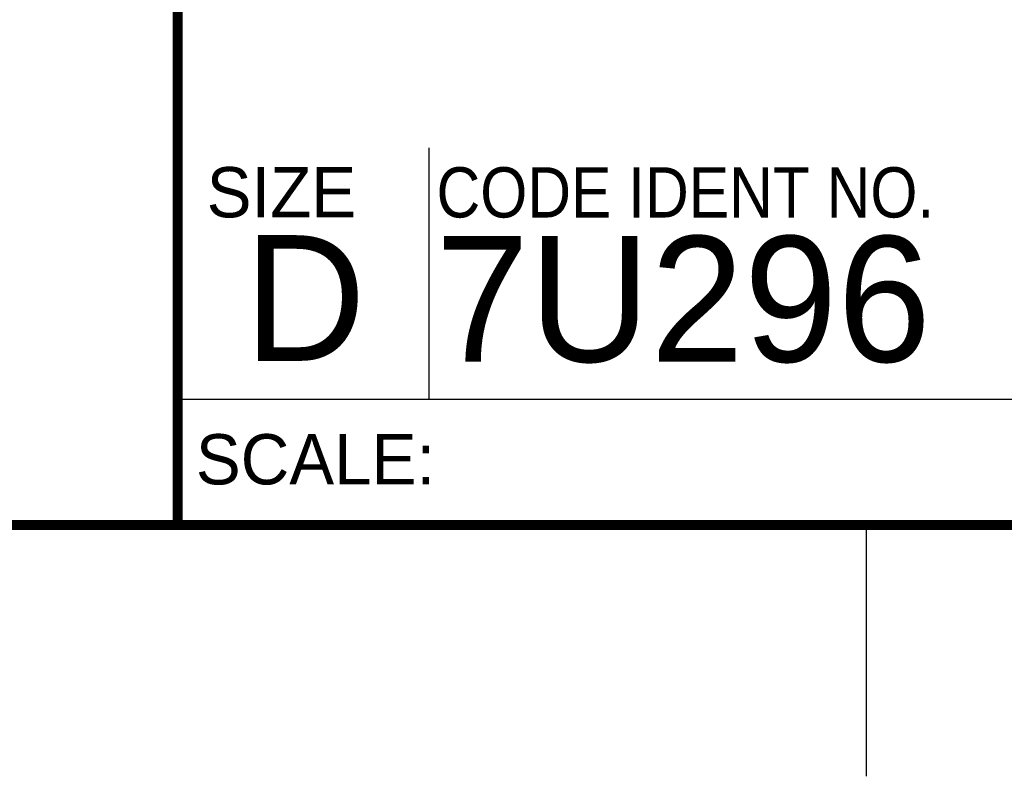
# Model space of a CAD drawing. Header units: inches. Extents: x 0 to 34, y 0 to 22.
# Tile 27 of 33: x 28.1 to 30, y 0 to 1.5. Entities that reach past the tile are written whole.
import ezdxf

# ---------------------------------------------------------------- set-up
doc = ezdxf.new("R2010")
doc.units = ezdxf.units.IN
doc.header["$LTSCALE"] = 1.87
doc.header["$MEASUREMENT"] = 0
doc.layers.get('0').update_dxf_attribs({"linetype": 'CONTINUOUS'})
doc.styles.add('TEXTSTYLE_2', font='txt')
doc.styles.add('TEXTSTYLE_3', font='txt', dxfattribs={"width": 0.9})

msp = doc.modelspace()

# ---------------------------------------------------------------- linework, layer by layer
at = {"color": 2, "linetype": 'CONTINUOUS'}
for p, q in [((28.88, 0.75), (28.88, 1.25)), ((28.38, 0.75), (33.5, 0.75)), ((29.75, 0), (29.75, 0.5))]:
    msp.add_line(p, q, dxfattribs=at)
at = {"color": 7, "linetype": 'CONTINUOUS', "const_width": 0.02}
for points in [[(28.38, 3), (28.38, 0.5)], [(0.5, 0.5), (33.5, 0.5)]]:
    msp.add_lwpolyline(points, dxfattribs=at)

# ---------------------------------------------------------------- texts
at = {"color": 2, "linetype": 'CONTINUOUS', "char_height": 0.1, "attachment_point": 1, "line_spacing_factor": 0.9}
for s, insert, width, style in [('SIZE', (28.4379, 1.2118), 0.4, 'TEXTSTYLE_2'), ('CODE IDENT NO.', (28.8949, 1.2115), 1.26, 'TEXTSTYLE_3'), ('SCALE:', (28.4164, 0.6806), 0.6, 'TEXTSTYLE_2')]:
    msp.add_mtext(s, dxfattribs=dict(at, insert=insert, width=width, style=style))
at = {"color": 7, "linetype": 'CONTINUOUS', "char_height": 0.25, "attachment_point": 1, "line_spacing_factor": 0.9, "style": 'TEXTSTYLE_2'}
for s, insert, width in [('7U296', (28.8928, 1.0745), 1.25), ('D  ', (28.5128, 1.0764), 0.75)]:
    msp.add_mtext(s, dxfattribs=dict(at, insert=insert, width=width))

doc.saveas('drawing.dxf')
